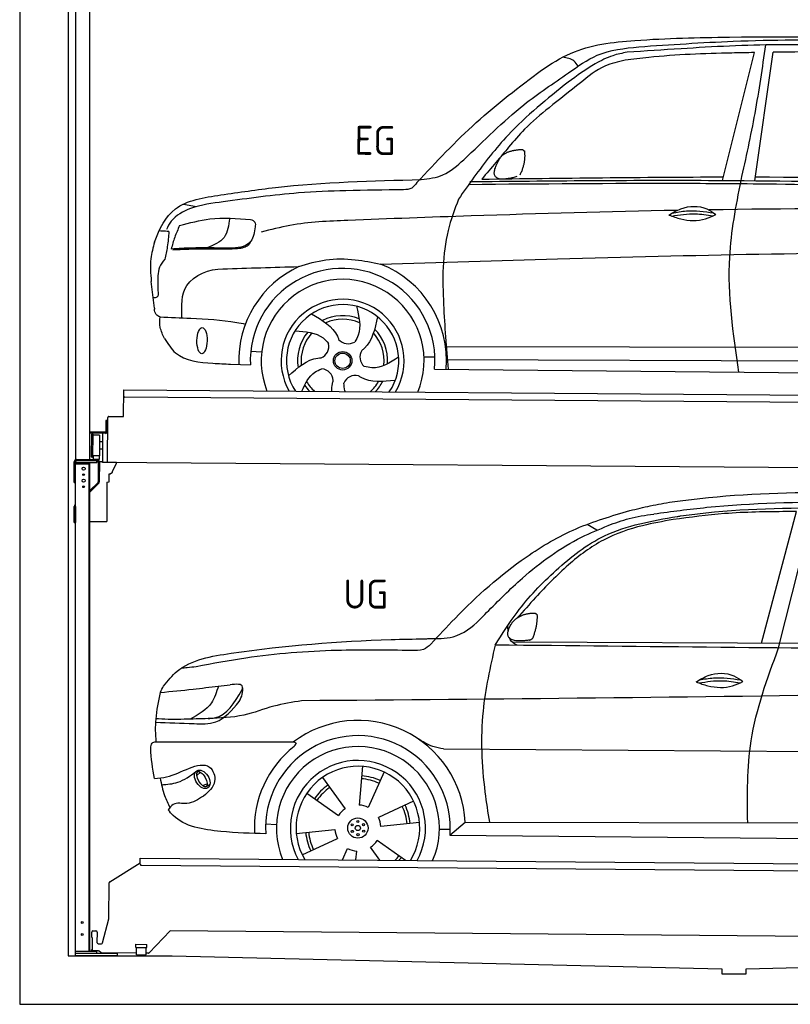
# Model space of a CAD drawing. Header units: millimetres. Extents: x -411 to 6777, y 0 to 6827.
# Tile 1 of 6: x 0 to 3183, y 0 to 4066. Entities that reach past the tile are written whole.
import ezdxf

# ---------------------------------------------------------------- set-up
doc = ezdxf.new("R2010")
doc.units = ezdxf.units.MM
for name, color, linetype, lineweight in [('AM_0', 7, 'Continuous', 50), ('car', 10, 'Continuous', 25), ('Gebäude', 7, 'Continuous', 25), ('Plattform', 7, 'Continuous', 25), ('Ständer hinten', 7, 'Continuous', 25)]:
    doc.layers.add(name, color=color, linetype=linetype, lineweight=lineweight)
doc.styles.get("Standard").update_dxf_attribs({"font": 'ISOCP.SHX'})

# ---------------------------------------------------------------- blocks, each defined once
blk = doc.blocks.new('UG Plattfrom Gl550')
at = {"layer": 'Plattform'}
for p, q in [((371.8, 506.3), (498.1, 583.5)), ((498.1, 578.8), (498.2, 597.8)), ((498.2, 597.8), (498.3, 603.8)), ((498.3, 603.8), (5435.1, 560.7)), ((5429.8, 530.7), (503, 573.7)), ((368.7, 352.3), (369.4, 502.1)), ((342.2, 253.9), (368.7, 352.3)), ((297.4, 276.5), (297.6, 298.5)), ((302.6, 303.5), (314.6, 303.4)), ((319.6, 298.3), (319.2, 255.3)), ((621.4, 302.7), (535.3, 212)), ((5347, 261.5), (621.4, 302.7)), ((297.4, 276.5), (299.7, 276.5)), ((299.7, 276.5), (299.3, 225.5)), ((324.2, 250.3), (337.3, 250.2)), ((479.6, 234.9), (479.7, 247.9)), ((479.7, 247.9), (524.7, 247.5)), ((524.6, 234.5), (524.7, 247.5)), ((296.9, 220.5), (297, 225.5)), ((325.2, 220.3), (296.9, 220.5)), ((299.3, 225.5), (297, 225.5)), ((335.5, 213.3), (328.3, 219.2)), ((481.8, 210.9), (338.6, 212.2)), ((479.6, 234.9), (524.6, 234.5)), ((481.8, 204.9), (482.1, 234.9)), ((481.8, 204.9), (521.8, 204.6)), ((521.8, 204.6), (522.1, 234.6)), ((531.7, 210.5), (521.8, 210.6))]:
    blk.add_line(p, q, dxfattribs=at)
for centre, start, end in [((503.1, 578.7), 179.5, 269.5), ((374.4, 502.1), 121.4261, 179.5), ((302.6, 298.5), 89.5, 179.5), ((314.6, 298.4), 359.5, 89.5), ((324.2, 255.3), 179.5, 269.5), ((337.4, 255.2), 269.5, 344.9258), ((325.1, 215.3), 50.8402, 89.5), ((338.6, 217.2), 230.8402, 269.5), ((531.7, 215.5), 269.5, 316.4902)]:
    blk.add_arc(centre, 5, start, end, dxfattribs=at)
blk = doc.blocks.new('Palette EG Gl550')
at = {"layer": 'Plattform'}
for p, q in [((428.6, 2427), (429.5, 2537)), ((429.5, 2537), (5467.3, 2498)), ((5462.1, 2468), (434.2, 2507)), ((356.5, 2410.3), (356.1, 2364.3)), ((363.5, 2410.2), (356.5, 2410.3)), ((358.1, 2363.3), (358.5, 2410.3)), ((362.6, 2237.5), (363.6, 2422.5)), ((368.6, 2427.5), (428.6, 2427)), ((354.1, 2362.3), (292.8, 2362.8)), ((293.1, 2362.8), (293.1, 2357.8)), ((293.1, 2360.8), (355.1, 2360.3)), ((355.1, 2357.3), (355.1, 2360.3)), ((363.1, 2363.2), (358.1, 2363.3)), ((358.2, 2363.3), (363.1, 2363.2)), ((355.1, 2357.3), (293.1, 2357.8)), ((297.3, 2260.5), (298, 2354.5)), ((302, 2354.5), (301.3, 2260.5)), ((330, 2349.4), (329.3, 2265.2)), ((342.3, 2321.9), (329.8, 2322.3)), ((342.6, 2357.4), (341.7, 2237.7)), ((342.1, 2291.7), (329.5, 2291.8)), ((328.9, 2265), (303.9, 2265)), ((303.9, 2265), (303.9, 2250)), ((328.9, 2265), (303.9, 2265)), ((303.9, 2265), (303.9, 2250)), ((303.9, 2250), (328.9, 2250)), ((328.9, 2250), (303.9, 2250)), ((328.9, 2265), (328.9, 2250)), ((328.9, 2265), (328.9, 2250)), ((5465, 2198), (341.7, 2237.7))]:
    blk.add_line(p, q, dxfattribs=at)
for centre, radius, start, end in [((434.3, 2512), 5, 179.556, 269.556), ((368.6, 2422.5), 5, 89.556, 179.556), ((354.1, 2364.3), 2.01, 269.7445, 359.3674), ((355.1, 2363.3), 3, 269.7663, 359.5554), ((355.1, 2363.3), 6, 269.556, 359.556), ((355.1, 2363.3), 6, 269.5566, 359.5553), ((300, 2354.5), 2, 359.3444, 179.3444), ((302.4, 2350.4), 0.4, 179.3444, 271.7264), ((313.4, 2023.4), 326.8, 87.1681, 91.938), ((329.6, 2349.4), 0.4, 359.3444, 86.9565), ((299.3, 2260.5), 2, 179.3444, 359.3444), ((301.7, 2264.6), 0.4, 86.9623, 179.3444), ((302.7, 2273.3), 8.39, 263.3001, 278.0521), ((328.9, 2265.2), 0.4, 267.6536, 359.3444)]:
    blk.add_arc(centre, radius, start, end, dxfattribs=at)
blk = doc.blocks.new('Car_UG')
at = {"layer": 'car'}
for p, q in [((3119.4, 1502.8), (3258.9, 2083.2)), ((3049.2, 1522.4), (3188.4, 2067.2)), ((2363.9, 1981.2), (2323.3, 2005.3)), ((2018.2, 1516.7), (4071.9, 1528)), ((1686.7, 1072), (1687.1, 1072)), ((1740.1, 1072.2), (3746.7, 1078.5)), ((1405.7, 996.9), (1393.6, 837)), ((721.8, 952.1), (736.6, 966.1)), ((723.6, 965.3), (734.1, 974.7)), ((1240.8, 949.6), (1336.3, 820.8)), ((1495.1, 974.6), (1431.3, 827.5)), ((746.4, 910.7), (765.7, 918.1)), ((761.5, 906.9), (777, 916.6)), ((1176.9, 883.3), (1309.3, 793)), ((1618.4, 855.5), (1474, 786)), ((1832.9, 770.4), (3642.9, 784.6)), ((1008.4, 755), (1053.1, 753.1)), ((1135.4, 716.9), (1294.6, 735.3)), ((1643.8, 766.9), (1484.6, 748.6)), ((1726.3, 740.3), (1771.1, 740.7)), ((1770.2, 716.1), (1832.9, 770.4)), ((1160.8, 628.4), (1305.2, 697.9)), ((1770.2, 716.1), (3701, 717.8)), ((1327.7, 609.9), (1347.9, 656.3)), ((1482.1, 610.1), (1442.9, 663)), ((1588.1, 610.3), (1469.9, 690.9)), ((1382.8, 610), (1385.6, 646.8))]:
    blk.add_line(p, q, dxfattribs=at)
for centre, radius in [((1389.6, 741.9), 41.9), ((1388.8, 769.1), 4.46), ((1365.7, 754.9), 4.46), ((1366.4, 727.7), 4.46), ((1389.6, 741.9), 10.7), ((1412.8, 756.2), 4.46), ((1413.5, 729), 4.46), ((1390.3, 714.8), 4.46)]:
    blk.add_circle(centre, radius, dxfattribs=at)
for centre, radius, start, end in [((1389.8, 742.4), 443.9, 3.6233, 127.5084), ((1389.6, 741.9), 381.5, 356.1115, 184.141), ((1389.6, 741.9), 427.8, 128.5907, 183.5582), ((1389.6, 741.9), 336.7, 337.0019, 203.1531), ((1389.6, 741.9), 279.1, 331.8638, 208.2913), ((1389.6, 741.9), 255.4, 328.9743, 211.1808), ((1389.6, 741.9), 204, 65.3726, 86.5671), ((1389.6, 741.9), 216.3, 65.4485, 86.5251), ((1389.6, 741.9), 216.3, 125.4485, 146.5251), ((1389.6, 741.9), 204, 125.3726, 146.5671), ((1389.6, 741.9), 95.2, 124.034, 147.5844), ((1389.6, 741.9), 95.2, 64.034, 87.5844), ((1389.6, 741.9), 204, 5.3726, 26.5671), ((1389.6, 741.9), 216.3, 5.4485, 26.5251), ((1389.6, 741.9), 95.2, 4.034, 27.5844), ((1389.6, 742), 95.2, 184.034, 207.5844), ((1389.6, 742), 216.3, 185.4485, 206.5251), ((1389.6, 741.9), 204, 185.3726, 206.5671), ((1389.6, 741.9), 95.2, 244.034, 267.5844), ((1389.6, 741.9), 95.2, 304.034, 327.5844), ((1389.6, 741.9), 204, 319.7706, 326.5671), ((1389.6, 741.9), 216.3, 322.4984, 326.5251)]:
    blk.add_arc(centre, radius, start, end, dxfattribs=at)
for centre, major_axis, ratio in [((744.9, 936.4), (23.2, -35.3), 0.641217), ((743.6, 937), (-17.9, 30.2), 0.433194)]:
    blk.add_ellipse(centre, major_axis=major_axis, ratio=ratio, dxfattribs=at)
for points, knots in [([(2673.6, 2101.7), (2688.3, 2103.8), (2892.1, 2133.3), (3240, 2153.3), (3572.3, 2144.1), (3713.5, 2140.2)], [0, 0, 0, 0, 44.363443, 617.827051, 1041.677324, 1041.677324, 1041.677324, 1041.677324]), ([(2499.6, 2064), (2527.6, 2071.1), (2585.2, 2085.6), (2643.6, 2096.2), (2673.6, 2101.7)], [0, 0, 0, 0, 86.602296, 178.13615, 178.13615, 178.13615, 178.13615]), ([(4360.6, 1997.9), (4212.5, 2028.4), (3890.5, 2094.7), (3371.9, 2112.1), (2931.5, 2097.6), (2671.4, 2060.7), (2598.4, 2050.4)], [0, 0, 0, 0, 452.969864, 984.660554, 1551.463157, 1772.575196, 1772.575196, 1772.575196, 1772.575196]), ([(2694.7, 2041.5), (2699.6, 2042.3), (2889.8, 2073.3), (3138.1, 2082), (3380.2, 2085), (3434.7, 2085.7)], [0, 0, 0, 0, 14.958905, 578.066478, 741.647169, 741.647169, 741.647169, 741.647169]), ([(1683.6, 1504.3), (1716, 1540.2), (1835.2, 1672), (2026, 1846.8), (2274, 1995.2), (2424.9, 2041.2), (2499.6, 2064)], [0, 0, 0, 0, 145.246154, 533.109695, 771.486221, 1004.894321, 1004.894321, 1004.894321, 1004.894321]), ([(1948.9, 1503), (1977.4, 1549.1), (2047.5, 1662.6), (2194.7, 1820), (2405.9, 1988.6), (2591.2, 2022.5), (2694.7, 2041.5)], [0, 0, 0, 0, 162.281083, 399.433399, 644.903205, 954.973623, 954.973623, 954.973623, 954.973623]), ([(2410.1, 2001.1), (2438.7, 2012.2), (2499.5, 2035.7), (2564.1, 2045.3), (2598.4, 2050.4)], [0, 0, 0, 0, 91.476949, 195.154815, 195.154815, 195.154815, 195.154815]), ([(3188.4, 2067.2), (3174.9, 2066.9), (3075.5, 2064.8), (2904.7, 2061.4), (2749, 2038.7), (2678.4, 2028.4)], [666.326512, 666.326512, 666.326512, 666.326512, 706.624571, 964.215873, 1178.205668, 1178.205668, 1178.205668, 1178.205668]), ([(1912.1, 1636.5), (1959.9, 1685.6), (2076.7, 1805.6), (2245.6, 1931.2), (2373.5, 1985.5), (2410.1, 2001.1)], [0, 0, 0, 0, 205.645796, 502.611548, 621.944957, 621.944957, 621.944957, 621.944957]), ([(2678.4, 2028.4), (2636.4, 2020.6), (2538.1, 2002.3), (2386.2, 1948.2), (2241.1, 1837.7), (2130.6, 1720.8), (2063.6, 1644.3), (2038.6, 1615.8)], [0, 0, 0, 0, 128.205286, 300.044117, 477.787268, 668.958491, 782.608096, 782.608096, 782.608096, 782.608096]), ([(1657.5, 1526.1), (1663.4, 1526.4), (1702.6, 1528.5), (1788.4, 1525.3), (1864.5, 1585.3), (1903.1, 1626.8), (1912.1, 1636.5)], [0, 0, 0, 0, 17.864769, 117.886459, 248.863247, 288.815655, 288.815655, 288.815655, 288.815655]), ([(581, 1319.9), (598.5, 1341.9), (665.7, 1426.2), (1011.8, 1486.6), (1343.3, 1516.6), (1611.1, 1524.7), (1657.5, 1526.1)], [0, 0, 0, 0, 82.89181, 318.191673, 980.786507, 1119.82356, 1119.82356, 1119.82356, 1119.82356]), ([(1683.6, 1504.3), (1673.7, 1495.6), (1651, 1475.4), (1620.2, 1476.6), (1602.8, 1477.3)], [0, 0, 0, 0, 38.143453, 88.165274, 88.165274, 88.165274, 88.165274]), ([(2040.1, 1502.9), (2032.7, 1506.7), (2018.7, 1513.7), (2010.9, 1525.5), (2008.3, 1531.9)], [0, 0, 0, 0, 23.95332, 45.454919, 45.454919, 45.454919, 45.454919]), ([(1602.8, 1477.3), (1500.3, 1477.6), (1272, 1478.3), (974.5, 1452.7), (783, 1414.7), (715, 1401.3)], [0, 0, 0, 0, 307.290604, 684.949059, 892.925798, 892.925798, 892.925798, 892.925798]), ([(1948.9, 1503), (1929.3, 1412.2), (1886.1, 1212.1), (1900, 963.5), (1925.5, 812.4), (1932.4, 771.2)], [0, 0, 0, 0, 277.646403, 612.029433, 737.577371, 737.577371, 737.577371, 737.577371]), ([(2999.2, 779.6), (2996.6, 893.4), (2990.8, 1141.6), (3074.2, 1376), (3119.4, 1502.8)], [0, 0, 0, 0, 338.772014, 738.643609, 738.643609, 738.643609, 738.643609]), ([(715, 1401.3), (702.8, 1399.4), (682.4, 1396.2), (661.8, 1395), (653.6, 1394.5)], [0, 0, 0, 0, 36.94927, 61.79219, 61.79219, 61.79219, 61.79219]), ([(2780.2, 1359.4), (2796.1, 1369.2), (2842.3, 1397.6), (2920.7, 1401), (2961.8, 1371.5), (2973.8, 1362.9)], [0, 0, 0, 0, 56.386158, 162.852709, 206.792536, 206.792536, 206.792536, 206.792536]), ([(2780.2, 1359.4), (2796.2, 1353.4), (2844.4, 1336.4), (2915.2, 1334.3), (2959.9, 1356.1), (2973.8, 1362.9)], [5.208578, 5.208578, 5.208578, 5.208578, 44.198582, 121.455021, 156.55166, 156.55166, 156.55166, 156.55166]), ([(2791.9, 1355.2), (2824.2, 1360.6), (2880.8, 1370.1), (2937.3, 1361.2), (2961.4, 1356.9)], [0, 0, 0, 0, 73.878693, 129.282646, 129.282646, 129.282646, 129.282646]), ([(2793.8, 1367.6), (2813.3, 1371.6), (2869.7, 1382.1), (2927, 1374.8), (2964.4, 1369.6)], [7.57653, 7.57653, 7.57653, 7.57653, 52.544532, 137.659237, 137.659237, 137.659237, 137.659237]), ([(568.9, 1293.5), (613.6, 1298.3), (693.2, 1306.7), (772.5, 1317.5), (807.3, 1322.2)], [0, 0, 0, 0, 134.722083, 240.148268, 240.148268, 240.148268, 240.148268]), ([(568.9, 1293.5), (569, 1293.9), (571, 1303.4), (576.1, 1311.8), (581, 1319.9)], [0, 0, 0, 0, 1.13726, 29.051294, 29.051294, 29.051294, 29.051294]), ([(807.3, 1322.2), (800.1, 1297.4), (782.2, 1236.2), (725.9, 1203.7), (692.4, 1184.4)], [0, 0, 0, 0, 75.006289, 185.501988, 185.501988, 185.501988, 185.501988]), ([(766.1, 1187.6), (775.3, 1188.3), (838.7, 1193.2), (874.5, 1254), (905, 1306)], [0, 0, 0, 0, 27.186628, 187.736759, 187.736759, 187.736759, 187.736759]), ([(905, 1306), (906.1, 1310.7), (911.9, 1334), (880.5, 1330.9), (855.5, 1328.4)], [0, 0, 0, 0, 13.096912, 65.411115, 65.411115, 65.411115, 65.411115]), ([(893.3, 1258.9), (898.7, 1268.9), (909.3, 1288.1), (908.2, 1310.1), (907.7, 1320.6)], [0, 0, 0, 0, 33.373471, 64.521028, 64.521028, 64.521028, 64.521028]), ([(4890.6, 1288.6), (4777.2, 1299.9), (4524.7, 1325.1), (4086.9, 1331.2), (2954.4, 1298.1), (1961.1, 1279.8), (1151.4, 1264.8)], [0, 0, 0, 0, 341.879851, 760.963773, 1312.001547, 3741.308129, 3741.308129, 3741.308129, 3741.308129]), ([(553.4, 1089.4), (549.9, 1120.8), (547.7, 1189.3), (561.5, 1256.9), (568.9, 1293.5)], [233.087768, 233.087768, 233.087768, 233.087768, 327.386109, 438.943239, 438.943239, 438.943239, 438.943239]), ([(1151.4, 1264.8), (1112.9, 1258.3), (1031.9, 1244.5), (908.8, 1194.3), (815.8, 1189.9), (766.1, 1187.6)], [0, 0, 0, 0, 117.033337, 246.052945, 394.183881, 394.183881, 394.183881, 394.183881]), ([(550.5, 1170.6), (602.3, 1169.1), (683.6, 1166.7), (816, 1163.2), (864.7, 1223.5), (893.3, 1258.9)], [0, 0, 0, 0, 158.046902, 247.919639, 375.430208, 375.430208, 375.430208, 375.430208]), ([(766.1, 1187.6), (733.2, 1186.1), (665.1, 1182.9), (593.3, 1181.8), (554.8, 1185), (551.4, 1185.2)], [0, 0, 0, 0, 98.913306, 204.443634, 214.852043, 214.852043, 214.852043, 214.852043]), ([(1740.1, 1072.2), (1724.8, 1074.7), (1686.2, 1081), (1652.7, 1101.6), (1632.5, 1114.1)], [0, 0, 0, 0, 45.939522, 116.435962, 116.435962, 116.435962, 116.435962]), ([(530.6, 1062.9), (531.2, 1071), (532, 1081.5), (543.6, 1089.6), (549.7, 1089.5), (553.4, 1089.4)], [0, 0, 0, 0, 22.369619, 29.273836, 40.160281, 40.160281, 40.160281, 40.160281]), ([(553.4, 1089.4), (615.4, 1090), (826.6, 1091.9), (1037.8, 1093.8), (1119.5, 1094.5)], [24.694283, 24.694283, 24.694283, 24.694283, 210.588534, 658.29544, 658.29544, 658.29544, 658.29544]), ([(1119.5, 1094.5), (1123.9, 1094), (1135.3, 1092.6), (1127.5, 1082.5), (1122.8, 1076.3)], [0, 0, 0, 0, 10.752795, 27.576977, 27.576977, 27.576977, 27.576977]), ([(547.6, 937.7), (564.6, 939.3), (615.7, 944.2), (679.2, 981.7), (778.3, 1010.2), (809.5, 918), (771.3, 885.5), (750.3, 867.6)], [0, 0, 0, 0, 50.161126, 151.683964, 234.294042, 296.871295, 373.222701, 373.222701, 373.222701, 373.222701]), ([(570.5, 940.1), (575.7, 915.7), (584.8, 873.3), (604.1, 834.6), (612.3, 818.2)], [0, 0, 0, 0, 74.615031, 129.277415, 129.277415, 129.277415, 129.277415]), ([(576.5, 912.7), (599.7, 914.5), (652.2, 918.4), (694.4, 950.6), (718, 968.6)], [0, 0, 0, 0, 68.191309, 155.020743, 155.020743, 155.020743, 155.020743]), ([(750.3, 867.6), (729, 853), (691.8, 827.7), (629.6, 843), (612, 818.1), (605.8, 809.3)], [0, 0, 0, 0, 75.158891, 131.059011, 161.208919, 161.208919, 161.208919, 161.208919]), ([(1009.1, 714.4), (948.8, 715.2), (819.4, 718.6), (662.4, 741.7), (611.9, 801), (605.8, 809.3)], [46.114962, 46.114962, 46.114962, 46.114962, 230.839937, 438.448503, 469.89769, 469.89769, 469.89769, 469.89769])]:
    blk.add_open_spline(points, degree=3, knots=knots, dxfattribs=at)
for points, degree in [([(2012.7, 1587.1), (2028.9, 1617.5), (2071.5, 1632)], 2), ([(2071.5, 1632), (2100.1, 1638), (2113, 1636.9)], 2), ([(2103.7, 1532.7), (2124.6, 1585.9), (2121.6, 1630.8)], 2), ([(2113, 1636.9), (2119.1, 1630.9), (2121.6, 1630.8)], 2), ([(2090.2, 1524.9), (1968.2, 1505.1), (2012.7, 1587.1)], 2), ([(2001.9, 1560.2), (2001.1, 1568), (2000.7, 1576.3), (2000.3, 1584.5)], 3), ([(2090.2, 1524.9), (2096.2, 1526.7), (2103.7, 1532.7)], 2), ([(3811.9, 1502.7), (3190.9, 1502.8), (2569.9, 1502.9), (1948.9, 1503)], 3), ([(807.3, 1322.2), (823.4, 1324.3), (839.4, 1326.3), (855.5, 1328.4)], 3), ([(547.6, 937.7), (537.8, 978.4), (533.7, 1020.6), (530.6, 1062.9)], 3)]:
    blk.add_open_spline(points, degree=degree, dxfattribs=at)
blk = doc.blocks.new('Car_EG')
at = {"layer": 'car'}
for p, q in [((2876, 3424.3), (3004.5, 3953.2)), ((3009.9, 3424.3), (3081.4, 3954.9)), ((650.8, 3309.4), (705.4, 3299.4)), ((533.9, 2878.2), (520.5, 2989.3)), ((1740.9, 2729.3), (3606.1, 2740.6)), ((933.5, 2703.9), (978.5, 2701.1)), ((1649.1, 2686.5), (1694.3, 2686.2)), ((1742.1, 2675.9), (3600.2, 2683.6)), ((850.5, 2650.1), (932.2, 2647.9)), ((1693.4, 2636), (3650.6, 2632.3))]:
    blk.add_line(p, q, dxfattribs=at)
for radius in [38.2, 31.6]:
    blk.add_circle((1313.2, 2667.5), radius, dxfattribs=at)
for centre, radius, start, end in [((1313.2, 2667.4), 429, 115.3257, 182.2892), ((1313.2, 2667.4), 429, 355.78, 69.0419), ((1313.2, 2667.5), 381.5, 355.2633, 182.9357), ((1313.2, 2667.4), 336.4, 337.7896, 202.2104), ((1313.2, 2667.4), 254, 329.958, 210.042), ((1313.2, 2667.5), 231.9, 326.7412, 213.2588), ((1313.2, 2667.5), 186.2, 69.0353, 117.173), ((1313.2, 2667.5), 171.5, 66.3622, 114.5079), ((1313.2, 2667.5), 186.2, 141.0346, 189.1631), ((1313.2, 2667.5), 171.5, 138.3625, 186.4977), ((1313.2, 2667.5), 171.5, 354.349, 42.5022), ((1313.2, 2667.5), 186.2, 357.0232, 45.1683), ((1203.4, 2726.3), 52.3, 293.4441, 13.2029), ((1335.3, 2790.1), 52.3, 221.4441, 301.2029), ((1436.7, 2684.4), 52.3, 149.4441, 229.2029), ((1223.3, 2581.2), 52.3, 5.4441, 85.2029), ((1367.5, 2555.3), 52.3, 77.4441, 157.2029), ((1313.2, 2667.5), 186.2, 213.0221, 223.0725), ((1313.2, 2667.5), 171.5, 210.3494, 227.8612), ((1313.2, 2667.5), 171.5, 312.1388, 330.4884), ((1313.2, 2667.5), 186.2, 316.9275, 333.1555)]:
    blk.add_arc(centre, radius, start, end, dxfattribs=at)
blk.add_ellipse((731.8, 2746.1), major_axis=(-0.6, -53.8), ratio=0.38902, dxfattribs=at)
for points, knots in [([(2125.5, 3874.1), (2164.4, 3899.7), (2279.3, 3975.3), (2552.3, 4007.8), (2771.5, 4013.4), (2901.1, 4016.6)], [0, 0, 0, 0, 138.416977, 409.239574, 800.634472, 800.634472, 800.634472, 800.634472]), ([(3391.5, 3982.7), (3294.9, 3985.1), (3064.5, 3990.8), (2760.1, 3971.2), (2552.7, 3955.9), (2478.5, 3950.4)], [0, 0, 0, 0, 289.925788, 691.034976, 914.075582, 914.075582, 914.075582, 914.075582]), ([(2526.5, 3973.5), (2656.5, 3983.3), (2949.5, 4005.4), (3422.5, 4011.7), (3824.4, 3983.3), (4068.2, 3967.8), (4125.9, 3961)], [0, 0, 0, 0, 391.04113, 881.651907, 1416.366113, 1602.404452, 1602.404452, 1602.404452, 1602.404452]), ([(2901.1, 4016.6), (3162.3, 4020.3), (3628.7, 4026.8), (4093.6, 3989.6), (4298.2, 3973.3)], [0, 0, 0, 0, 783.131876, 1398.451598, 1398.451598, 1398.451598, 1398.451598]), ([(2953.1, 3424.3), (2972.8, 3516.8), (3012.5, 3702.5), (3038, 3890.7), (3050.8, 3985.3)], [0, 0, 0, 0, 283.470666, 569.579509, 569.579509, 569.579509, 569.579509]), ([(1631.9, 3418), (1663, 3422), (1730.1, 3430.6), (1866.4, 3554.8), (2018.7, 3714.9), (2213.4, 3844.9), (2361, 3954.2), (2467.4, 3966.6), (2526.5, 3973.5)], [0, 0, 0, 0, 92.088496, 198.244431, 535.20583, 761.03899, 900.746615, 1075.694159, 1075.694159, 1075.694159, 1075.694159]), ([(2478.5, 3950.4), (2458.5, 3946.3), (2412.4, 3936.9), (2329.8, 3894.1), (2272, 3851.9), (2235.6, 3825.3)], [0, 0, 0, 0, 61.035564, 140.794883, 275.952712, 275.952712, 275.952712, 275.952712]), ([(3004.5, 3953.2), (2973.2, 3952.4), (2827.6, 3948.6), (2648.8, 3941), (2502.7, 3921.5), (2470, 3917.2)], [197.256536, 197.256536, 197.256536, 197.256536, 291.063452, 634.28515, 733.122134, 733.122134, 733.122134, 733.122134]), ([(2470, 3917.2), (2441.6, 3910.6), (2373.1, 3894.7), (2274.8, 3813.3), (2200.4, 3753.4), (2157.6, 3718.9)], [0, 0, 0, 0, 86.597787, 208.561469, 374.433345, 374.433345, 374.433345, 374.433345]), ([(2276.4, 3891.3), (2271, 3899.3), (2256.3, 3920.9), (2229.7, 3925.3), (2212.9, 3928.1)], [0, 0, 0, 0, 27.928882, 76.157533, 76.157533, 76.157533, 76.157533]), ([(1614.4, 3405.6), (1693.2, 3491.3), (1850.1, 3662.2), (2033.9, 3803.6), (2125.5, 3874.1)], [0, 0, 0, 0, 348.504368, 694.469057, 694.469057, 694.469057, 694.469057]), ([(2235.6, 3825.3), (2149.9, 3755.2), (2006.3, 3637.8), (1870.6, 3460.9), (1807.5, 3369), (1786.6, 3338.5)], [0, 0, 0, 0, 330.81645, 554.406323, 665.421108, 665.421108, 665.421108, 665.421108]), ([(2157.6, 3718.9), (2123.2, 3690.1), (2063.4, 3639.8), (1995.6, 3559.1), (1938.5, 3488.7), (1901.4, 3444.9), (1881.8, 3421.8)], [0, 0, 0, 0, 134.354018, 233.932561, 315.374508, 406.281998, 406.281998, 406.281998, 406.281998]), ([(805.1, 3348.3), (880.1, 3359.9), (1153.8, 3402.3), (1430.7, 3412.2), (1631.9, 3418)], [0, 0, 0, 0, 227.568723, 830.29912, 830.29912, 830.29912, 830.29912]), ([(1832.8, 3411.3), (2161.4, 3417.2), (3013.2, 3432.6), (3865.1, 3415), (4388.5, 3404.1)], [0, 0, 0, 0, 985.739727, 2555.887054, 2555.887054, 2555.887054, 2555.887054]), ([(2950.1, 2633.6), (2925.5, 2791.9), (2884.4, 3056.6), (2933.4, 3318.9), (2953.1, 3424.3)], [0, 0, 0, 0, 475.917648, 795.663342, 795.663342, 795.663342, 795.663342]), ([(1559, 3375.3), (1479.7, 3374), (1335.3, 3371.6), (1086.5, 3359.2), (918.5, 3334.8), (815.1, 3319.8)], [0, 0, 0, 0, 238.01557, 433.396453, 746.784674, 746.784674, 746.784674, 746.784674]), ([(1614.4, 3405.6), (1608.2, 3396.8), (1594.7, 3378), (1571.5, 3376.2), (1559, 3375.3)], [0, 0, 0, 0, 30.757615, 66.116724, 66.116724, 66.116724, 66.116724]), ([(1829, 3400), (2123, 3404.9), (2546.6, 3411.9), (3368.9, 3412), (3897, 3400.9), (4295.6, 3392.6)], [0, 0, 0, 0, 882.102268, 1270.770708, 2466.750946, 2466.750946, 2466.750946, 2466.750946]), ([(532.3, 3151.6), (552.4, 3207.2), (606.3, 3316.9), (735.2, 3337.3), (805.1, 3348.3)], [67.561551, 67.561551, 67.561551, 67.561551, 233.573658, 430.399521, 430.399521, 430.399521, 430.399521]), ([(1786.6, 3338.5), (1770.9, 3295.5), (1720.2, 3156.3), (1724.1, 2914.4), (1741.2, 2724.5), (1749.2, 2635.8)], [0, 0, 0, 0, 136.633435, 442.372192, 710.487643, 710.487643, 710.487643, 710.487643]), ([(815.1, 3319.8), (769.7, 3313.7), (692.8, 3303.3), (607.2, 3256.4), (587, 3215.7), (581.1, 3203.9)], [0, 0, 0, 0, 137.99626, 233.728897, 272.771125, 272.771125, 272.771125, 272.771125]), ([(2689.5, 3299), (2406, 3291.5), (1953, 3275.3), (1500.2, 3255), (1330.7, 3247.4)], [1993.331731, 1993.331731, 1993.331731, 1993.331731, 2843.912796, 3352.993084, 3352.993084, 3352.993084, 3352.993084]), ([(2656.1, 3279.7), (2672, 3289.6), (2718.2, 3317.9), (2796.6, 3321.4), (2837.7, 3291.9), (2849.7, 3283.3)], [0, 0, 0, 0, 56.386158, 162.852709, 206.792536, 206.792536, 206.792536, 206.792536]), ([(2669.7, 3288), (2689.2, 3292), (2745.6, 3302.5), (2802.8, 3295.2), (2840.3, 3290)], [7.57653, 7.57653, 7.57653, 7.57653, 52.544532, 137.659237, 137.659237, 137.659237, 137.659237]), ([(635.5, 3220.6), (676.9, 3232), (772.7, 3258.6), (872.1, 3252), (928.5, 3248.3)], [0, 0, 0, 0, 128.068451, 296.209187, 296.209187, 296.209187, 296.209187]), ([(842.2, 3252.6), (838.5, 3223.2), (831.2, 3164.5), (777, 3141), (749.8, 3129.2)], [0, 0, 0, 0, 82.469489, 164.871029, 164.871029, 164.871029, 164.871029]), ([(2656.1, 3279.7), (2672.1, 3273.8), (2720.3, 3256.8), (2791.1, 3254.7), (2835.8, 3276.5), (2849.7, 3283.3)], [5.208578, 5.208578, 5.208578, 5.208578, 44.198582, 121.455021, 156.55166, 156.55166, 156.55166, 156.55166]), ([(2667.8, 3275.6), (2700.1, 3281), (2756.7, 3290.4), (2813.2, 3281.6), (2837.3, 3277.3)], [0, 0, 0, 0, 73.878693, 129.282646, 129.282646, 129.282646, 129.282646]), ([(635.5, 3220.6), (628.6, 3204.6), (614.9, 3173), (606, 3139.8), (601.5, 3123.3)], [0, 0, 0, 0, 52.081574, 103.113227, 103.113227, 103.113227, 103.113227]), ([(947.9, 3217.2), (945.2, 3195.6), (941.2, 3164.6), (905.3, 3136), (862.5, 3128.5), (829.3, 3128.8), (810.1, 3129)], [0, 0, 0, 0, 61.688141, 88.915796, 131.377114, 188.888446, 188.888446, 188.888446, 188.888446]), ([(928.5, 3248.3), (935.8, 3245.1), (949.6, 3239.1), (948.5, 3224.2), (947.9, 3217.2)], [0, 0, 0, 0, 21.276303, 40.575349, 40.575349, 40.575349, 40.575349]), ([(1330.7, 3247.4), (1250.4, 3243.4), (1129.2, 3237.4), (1012.2, 3206.6), (972.8, 3196.2)], [0, 0, 0, 0, 240.25843, 362.37059, 362.37059, 362.37059, 362.37059]), ([(591.7, 3195.2), (582.6, 3196), (569, 3197.1), (555.4, 3197.4), (550.9, 3197.5)], [0, 0, 0, 0, 27.361498, 40.86311, 40.86311, 40.86311, 40.86311]), ([(591.7, 3195.2), (590.1, 3174.3), (587.2, 3135.8), (579.3, 3098.1), (575.8, 3080.9)], [0, 0, 0, 0, 62.962155, 115.550095, 115.550095, 115.550095, 115.550095]), ([(532.3, 3151.6), (526.4, 3128.7), (512.7, 3075.4), (516.9, 3020.6), (520.5, 2989.3)], [0, 0, 0, 0, 70.489124, 164.038385, 164.038385, 164.038385, 164.038385]), ([(929.9, 3158.1), (925.9, 3150.6), (918.8, 3136.9), (899.5, 3130.7), (883.3, 3127.1), (868.2, 3126.2), (857.5, 3125.7), (852.5, 3125.4)], [0, 0, 0, 0, 24.299806, 44.374389, 57.433548, 74.613131, 89.537932, 89.537932, 89.537932, 89.537932]), ([(1466.7, 3068.1), (1710.1, 3077.3), (2508, 3106.9), (3507.2, 3139.1), (4263, 3131.5), (4464, 3129.4)], [651.356687, 651.356687, 651.356687, 651.356687, 1382.168851, 3046.715693, 3649.598352, 3649.598352, 3649.598352, 3649.598352]), ([(810.1, 3129), (769.5, 3129.3), (699.9, 3129.8), (630.5, 3125.2), (601.5, 3123.3)], [0, 0, 0, 0, 121.811128, 208.751004, 208.751004, 208.751004, 208.751004]), ([(630, 3120.6), (626.4, 3120.4), (619.3, 3120), (612.2, 3119.5), (608.7, 3119.2)], [0, 0, 0, 0, 10.705348, 21.344027, 21.344027, 21.344027, 21.344027]), ([(852.5, 3125.4), (828.3, 3125.2), (778.7, 3124.7), (715.8, 3124.6), (665.9, 3122.2), (641.3, 3121.1), (630, 3120.6)], [0, 0, 0, 0, 72.676028, 148.847009, 188.713602, 222.633888, 222.633888, 222.633888, 222.633888]), ([(575.8, 3080.9), (566.9, 3070.5), (549.8, 3050.6), (548.5, 3024.5), (547.9, 3012.1)], [0, 0, 0, 0, 39.820875, 76.149862, 76.149862, 76.149862, 76.149862]), ([(1129.7, 3055.2), (1166.3, 3066.7), (1241.9, 3090.4), (1357.7, 3088.8), (1432.1, 3074.6), (1466.7, 3068.1)], [0, 0, 0, 0, 114.625588, 236.419766, 341.954275, 341.954275, 341.954275, 341.954275]), ([(547.9, 3012.1), (547.1, 2993.7), (545.9, 2966.9), (551.4, 2921.5), (534.7, 2921.2), (528.7, 2921.1)], [0, 0, 0, 0, 60.515449, 88.47232, 104.289332, 104.289332, 104.289332, 104.289332]), ([(648.4, 2839.3), (646.2, 2887.9), (641.3, 2995.8), (761, 3043.2), (815.8, 3043.1)], [0, 0, 0, 0, 134.846457, 299.405554, 299.405554, 299.405554, 299.405554]), ([(1368.5, 2892.7), (1379, 2850.9), (1392.3, 2797.5), (1368.6, 2754.5), (1362.4, 2745.4)], [0, 0, 0, 0, 119.179133, 152.546972, 152.546972, 152.546972, 152.546972]), ([(557.7, 2842.8), (551.4, 2845.5), (537.6, 2851.5), (535.5, 2866.7), (534.4, 2875.1)], [0, 0, 0, 0, 19.140318, 42.478009, 42.478009, 42.478009, 42.478009]), ([(1183.6, 2859.8), (1227.8, 2834.6), (1276.5, 2806.8), (1294.6, 2760), (1296.1, 2755.5)], [0, 0, 0, 0, 140.862207, 155.3883, 155.3883, 155.3883, 155.3883]), ([(1456.1, 2850.1), (1445.8, 2800.3), (1434.4, 2745.3), (1395.5, 2713.7), (1391.6, 2710.9)], [0, 0, 0, 0, 140.862207, 155.444261, 155.444261, 155.444261, 155.444261]), ([(577.4, 2753.6), (569.7, 2768.6), (555.4, 2796.7), (557, 2828.1), (557.7, 2842.8)], [0, 0, 0, 0, 49.34423, 92.772447, 92.772447, 92.772447, 92.772447]), ([(557.7, 2842.8), (599.9, 2841.2), (705.5, 2837.1), (824.2, 2832.4), (898.6, 2818.2), (910.6, 2815.7)], [0, 0, 0, 0, 126.842835, 317.453829, 354.349286, 354.349286, 354.349286, 354.349286]), ([(1116.1, 2789.6), (1159, 2786.7), (1214, 2782.9), (1247.6, 2747), (1254.3, 2738.2)], [0, 0, 0, 0, 119.179133, 152.627431, 152.627431, 152.627431, 152.627431]), ([(577.4, 2753.6), (591.1, 2731.9), (634.1, 2663.9), (750, 2653.7), (826.4, 2650.9), (850.5, 2650.1)], [0, 0, 0, 0, 74.559643, 234.06367, 307.600106, 307.600106, 307.600106, 307.600106]), ([(1544.5, 2684.4), (1508.7, 2660.9), (1463.2, 2631), (1413.2, 2642.4), (1402.5, 2644.8)], [0, 0, 0, 0, 119.179133, 151.2485, 151.2485, 151.2485, 151.2485]), ([(1090.2, 2603.6), (1127.9, 2637.8), (1169.4, 2675.6), (1219.4, 2678.4), (1224.2, 2678.4)], [0, 0, 0, 0, 140.862207, 155.442461, 155.442461, 155.442461, 155.442461]), ([(1145.3, 2540.3), (1158.8, 2572.1), (1179.3, 2611.8), (1217.2, 2629.6), (1227.7, 2633.3)], [22.572369, 22.572369, 22.572369, 22.572369, 119.179133, 152.616634, 152.616634, 152.616634, 152.616634]), ([(1531.1, 2588), (1480.6, 2582.4), (1424.7, 2576.3), (1382.6, 2603.5), (1378.7, 2606.3)], [0, 0, 0, 0, 140.862207, 155.53262, 155.53262, 155.53262, 155.53262]), ([(1270.2, 2540.3), (1269.3, 2551.1), (1269.8, 2566.5), (1273.9, 2581.7), (1275.3, 2586.2)], [106.941313, 106.941313, 106.941313, 106.941313, 140.862207, 155.531654, 155.531654, 155.531654, 155.531654]), ([(1324.9, 2540.3), (1324.6, 2541.4), (1321.4, 2552.6), (1320.3, 2564.7), (1319.3, 2575.5)], [115.456701, 115.456701, 115.456701, 115.456701, 119.179133, 151.284708, 151.284708, 151.284708, 151.284708])]:
    blk.add_open_spline(points, degree=3, knots=knots, dxfattribs=at)
for points, degree in [([(3201.7, 3957.3), (3161.6, 3956.6), (3121.5, 3955.8), (3081.4, 3954.9)], 3), ([(1949.4, 3495.6), (1962.7, 3529.7), (2008.3, 3540.5)], 2), ([(2008.3, 3540.5), (2036.9, 3546.5), (2049.8, 3545.4)], 2), ([(2040.5, 3441.2), (2065.4, 3492.4), (2058.4, 3539.3)], 2), ([(2049.8, 3545.4), (2055.9, 3539.4), (2058.4, 3539.3)], 2), ([(2027, 3433.4), (1895.3, 3394.2), (1949.4, 3495.6)], 2), ([(1881.8, 3421.8), (2214.3, 3428.8), (2546.9, 3435.7), (2879.5, 3438.7)], 3), ([(3011.9, 3439.7), (3322.3, 3441.5), (3632.7, 3439.6), (3943, 3435.3)], 3), ([(3767.5, 3312), (3452, 3313.3), (3136.4, 3309.5), (2820.9, 3302.2)], 3), ([(815.8, 3043.1), (920.4, 3047.2), (1025.1, 3051.2), (1129.7, 3055.2)], 3), ([(533.9, 2878.2), (534.1, 2877.1), (534.2, 2876.1), (534.4, 2875.1)], 3), ([(1001.5, 2793.9), (1001.5, 2793.9), (1001.5, 2793.9), (1001.5, 2793.9)], 3)]:
    blk.add_open_spline(points, degree=degree, dxfattribs=at)
blk.add_text('EG', height=120).set_placement((1356, 3518.1))
blk = doc.blocks.new('Ständer hinten GT205')
at = {"layer": 'Ständer hinten'}
for p, q in [((225, 2154), (225, 2240)), ((230, 200), (230, 2240)), ((319, 2237), (230, 2237)), ((235, 2250), (319, 2250)), ((319, 2245), (235, 2245)), ((290, 218), (290, 2237)), ((319, 2237), (319, 2245)), ((324, 2240), (324, 2157.2)), ((329, 2240), (328.9, 2157.1)), ((341.8, 2239.5), (329, 2240.6)), ((341.8, 2237.7), (341.8, 2239.5)), ((399.8, 2237.2), (341.8, 2237.7)), ((399.7, 2232.7), (399.8, 2237.2)), ((230, 2232), (290, 2232)), ((285, 2232), (285, 218)), ((374, 2190.5), (382.9, 2197.4)), ((382.9, 2197.4), (383, 2197.8)), ((383, 2201.9), (399.7, 2232.7)), ((383, 2197.8), (383, 2201.9)), ((360, 2156.3), (369, 2157)), ((360, 2156.3), (360, 1994)), ((369, 2157), (369, 2190.5)), ((369, 2190.5), (374, 2190.5)), ((225, 2154), (230, 2154)), ((290, 2122.1), (322.5, 2153.6)), ((325.9, 2150), (290, 2115.2)), ((230, 2054.9), (225, 2054.9)), ((225, 1990), (225, 2054.9)), ((228.1, 2062.1), (230, 2064)), ((230, 2054.9), (230, 1990)), ((290, 1994), (360, 1994)), ((225, 1990), (230, 1990)), ((319, 218), (230, 218)), ((404, 210), (230, 210)), ((319, 210), (319, 218)), ((404, 200), (404, 210)), ((404, 200), (230, 200))]:
    blk.add_line(p, q, dxfattribs=at)
for centre, radius in [((264, 2212), 6.5), ((264, 2162), 6.5), ((264, 2187), 3.7), ((264, 2137), 3.7), ((258.6, 338), 3.7), ((258.6, 288), 3.7)]:
    blk.add_circle(centre, radius, dxfattribs=at)
for centre, radius, start, end in [((235, 2240), 10, 90, 180), ((235, 2240), 5, 90, 180), ((319, 2240), 10, 0.0086, 89.9915), ((319, 2240), 5, 0, 90), ((319, 2157.2), 5, 314.0428, 0), ((318.9, 2157.1), 10, 314.1186, 0), ((235, 2054.9), 10, 134.1186, 180)]:
    blk.add_arc(centre, radius, start, end, dxfattribs=at)
blk = doc.blocks.new('Ständer hinten')
at = {"layer": 'Ständer hinten'}
for p, q in [((229.9, 5262), (229.9, 2248.6)), ((229.9, 5262), (289.9, 5262)), ((289.9, 2250), (289.9, 5262)), ((289.9, 5142), (312.9, 5142)), ((312.9, 5142), (313, 4940.7)), ((313, 4850.8), (313, 4690.8)), ((289.9, 4642), (298.4, 4642)), ((230, 2240), (230, 2237)), ((230, 2237), (318.9, 2237)), ((318.9, 2245), (235, 2245)), ((318.9, 2245), (318.9, 2237))]:
    blk.add_line(p, q, dxfattribs=at)
blk = doc.blocks.new('Gebäude_380_GT205')
at = {"layer": 'Gebäude', "linetype": 'Continuous'}
for p, q in [((0, 6250.8), (0, 0)), ((200, 200), (630.1, 200)), ((630.1, 200), (2900, 146.1)), ((3000, 146.1), (5231.6, 200)), ((2900, 146.1), (2900, 126.1)), ((2900, 126.1), (3000, 126.1)), ((3000, 126.1), (3000, 146.1)), ((0, 0), (5900, 0))]:
    blk.add_line(p, q, dxfattribs=at)
blk.add_lwpolyline([(200, 6050.9), (200, 200), (200, 200)], dxfattribs=at)

msp = doc.modelspace()

# ---------------------------------------------------------------- block references
at = {"layer": 'AM_0'}
for name, rotation in [('Car_EG', 359.5559561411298), ('Car_UG', 359.4224719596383)]:
    msp.add_blockref(name, (0, 0), dxfattribs=dict(at, rotation=rotation))
at = {"layer": 'Gebäude'}
msp.add_blockref('Gebäude_380_GT205', (0, 0), dxfattribs=at)
at = {"layer": 'Plattform'}
for name in ['Palette EG Gl550', 'UG Plattfrom Gl550']:
    msp.add_blockref(name, (0, 0), dxfattribs=at)
at = {"layer": 'Ständer hinten'}
for name in ['Ständer hinten', 'Ständer hinten GT205']:
    msp.add_blockref(name, (0, 0), dxfattribs=at)

# ---------------------------------------------------------------- texts
msp.add_text('UG', height=120).set_placement((1337.66, 1633.58))

doc.saveas('drawing.dxf')
